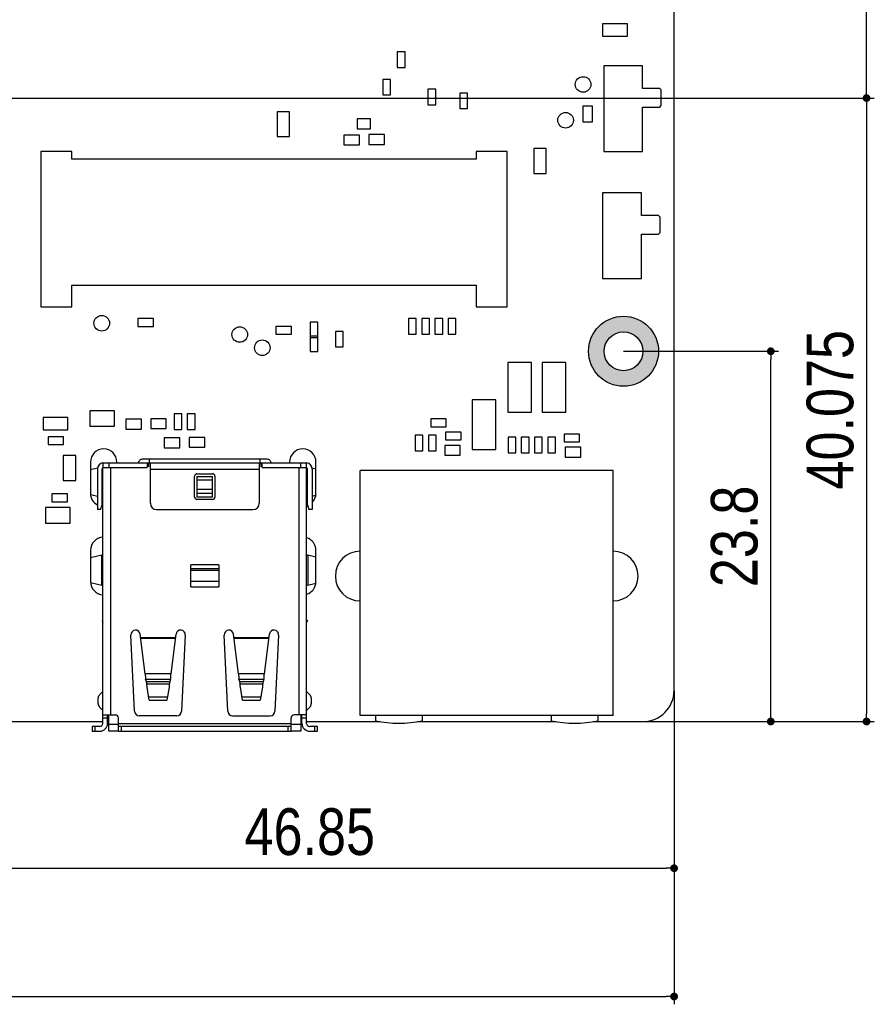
# Model space of a CAD drawing. Header units: millimetres. Extents: x 440 to 595, y -43 to 361.
# Tile 42 of 47: x 536 to 591, y 234 to 298. Entities that reach past the tile are written whole.
import ezdxf

# ---------------------------------------------------------------- set-up
doc = ezdxf.new("R2010")
doc.units = ezdxf.units.MM
doc.header["$LTSCALE"] = 16.335
doc.header["$PDMODE"] = 3
doc.header["$PDSIZE"] = 8
doc.layers.get('0').update_dxf_attribs({"linetype": 'CONTINUOUS'})
doc.layers.get('Defpoints').update_dxf_attribs({"linetype": 'CONTINUOUS'})
doc.layers.add('01 实线', color=7, linetype='CONTINUOUS')
doc.styles.add('Font_1_Times New Roman', font='times.ttf', dxfattribs={"width": 0.8})
doc.styles.add('Font_2_Arial', font='arial.ttf', dxfattribs={"width": 0.8})
doc.dimstyles.new('Dim._1_spot', dxfattribs={"dimtxt": 3, "dimasz": 0.5, "dimexe": 0.5, "dimexo": 0, "dimgap": 0.8, "dimtad": 1, "dimdec": 3, "dimzin": 9, "dimdsep": 46, "dimtxsty": 'Font_1_Times New Roman', "dimblk": 'DOT', "dimcen": 0.1, "dimclrd": 256, "dimclre": 256, "dimclrt": 256, "dimadec": 0, "dimazin": 0, "dimtp": 0.1, "dimtm": 0.1, "dimtfac": 1, "dimtdec": 3, "dimtmove": 0, "dimatfit": 3, "dimfxl": 0, "dimtolj": 1, "dimlwd": -1, "dimlwe": -1, "dimarcsym": 0})

# ---------------------------------------------------------------- blocks, each defined once
blk = doc.blocks.new('_Dot')
at = {"color": 0, "linetype": 'ByBlock', "lineweight": -2}
blk.add_line((-0.5, 0), (-1, 0), dxfattribs=at)
at = {"color": 0, "linetype": 'ByBlock', "const_width": 0.5}
blk.add_lwpolyline([(-0.25, 0, 1), (0.25, 0, 1)], format="xyb", close=True, dxfattribs=at)
blk = doc.blocks.new('*D2')
at = {"layer": '01 实线'}
for p, q in [((457.922, 254.637), (457.922, 234.459)), ((577.922, 254.637), (577.922, 234.459)), ((458.422, 234.959), (577.422, 234.959))]:
    blk.add_line(p, q, dxfattribs=at)
at = {"layer": 'Defpoints', "color": 0}
for p in [(457.922, 254.637), (577.922, 254.637), (577.922, 234.959)]:
    blk.add_point(p, dxfattribs=at)
at = {"layer": '01 实线', "xscale": 0.5, "yscale": 0.5, "zscale": 0.5, "rotation": 180}
blk.add_blockref('_Dot', (457.922, 234.959), dxfattribs=at)
at = {"layer": '01 实线', "xscale": 0.5, "yscale": 0.5, "zscale": 0.5}
blk.add_blockref('_Dot', (577.922, 234.959), dxfattribs=at)
at = {"layer": '01 实线', "insert": (517.922, 237.923), "char_height": 3, "attachment_point": 5, "style": 'Font_2_Arial'}
blk.add_mtext('\\A1;120{\\H1.800000;\\S+0.1^ -0.15;}', dxfattribs=at)
blk = doc.blocks.new('*D3')
at = {"layer": '01 实线'}
for p, q in [((531.072, 292.712), (531.072, 242.704)), ((577.922, 254.637), (577.922, 242.704)), ((531.572, 243.204), (577.422, 243.204))]:
    blk.add_line(p, q, dxfattribs=at)
at = {"layer": 'Defpoints', "color": 0}
for p in [(531.072, 292.712), (577.922, 254.637), (577.922, 243.204)]:
    blk.add_point(p, dxfattribs=at)
at = {"layer": '01 实线', "xscale": 0.5, "yscale": 0.5, "zscale": 0.5, "rotation": 180}
blk.add_blockref('_Dot', (531.072, 243.204), dxfattribs=at)
at = {"layer": '01 实线', "xscale": 0.5, "yscale": 0.5, "zscale": 0.5}
blk.add_blockref('_Dot', (577.922, 243.204), dxfattribs=at)
at = {"layer": '01 实线', "insert": (554.497, 245.536), "char_height": 3, "attachment_point": 5, "style": 'Font_2_Arial'}
blk.add_mtext('\\A1;46.85', dxfattribs=at)
blk = doc.blocks.new('*D4')
at = {"layer": '01 实线'}
for p, q in [((531.072, 292.712), (590.795, 292.712)), ((590.295, 292.212), (590.295, 253.137)), ((575.922, 252.637), (590.795, 252.637))]:
    blk.add_line(p, q, dxfattribs=at)
at = {"layer": 'Defpoints', "color": 0}
for p in [(531.072, 292.712), (575.922, 252.637), (590.295, 252.637)]:
    blk.add_point(p, dxfattribs=at)
at = {"layer": '01 实线', "xscale": 0.5, "yscale": 0.5, "zscale": 0.5}
for p, rotation in [((590.295, 292.712), 90), ((590.295, 252.637), 270)]:
    blk.add_blockref('_Dot', p, dxfattribs=dict(at, rotation=rotation))
at = {"layer": '01 实线', "insert": (587.963, 272.675), "char_height": 3, "attachment_point": 5, "rotation": 90, "style": 'Font_2_Arial'}
blk.add_mtext('\\A1;40.075', dxfattribs=at)
blk = doc.blocks.new('*D16')
at = {"layer": '01 实线'}
for p, q in [((574.672, 276.437), (584.639, 276.437)), ((584.139, 253.137), (584.139, 275.937)), ((577.922, 252.637), (584.639, 252.637))]:
    blk.add_line(p, q, dxfattribs=at)
at = {"layer": 'Defpoints', "color": 0}
for p in [(574.672, 276.437), (584.139, 276.437), (577.922, 252.637)]:
    blk.add_point(p, dxfattribs=at)
at = {"layer": '01 实线', "xscale": 0.5, "yscale": 0.5, "zscale": 0.5}
for p, rotation in [((584.139, 276.437), 90), ((584.139, 252.637), 270)]:
    blk.add_blockref('_Dot', p, dxfattribs=dict(at, rotation=rotation))
at = {"layer": '01 实线', "insert": (581.807, 264.537), "char_height": 3, "attachment_point": 5, "rotation": 90, "style": 'Font_2_Arial'}
blk.add_mtext('\\A1;23.8', dxfattribs=at)
blk = doc.blocks.new('*D22')
at = {"layer": '01 实线'}
for p, q in [((531.072, 318.712), (590.795, 318.712)), ((590.295, 293.212), (590.295, 318.212)), ((531.072, 292.712), (590.795, 292.712))]:
    blk.add_line(p, q, dxfattribs=at)
at = {"layer": 'Defpoints', "color": 0}
for p in [(531.072, 318.712), (590.295, 318.712), (531.072, 292.712)]:
    blk.add_point(p, dxfattribs=at)
at = {"layer": '01 实线', "xscale": 0.5, "yscale": 0.5, "zscale": 0.5}
for p, rotation in [((590.295, 318.712), 90), ((590.295, 292.712), 270)]:
    blk.add_blockref('_Dot', p, dxfattribs=dict(at, rotation=rotation))
at = {"layer": '01 实线', "insert": (587.963, 305.712), "char_height": 3, "attachment_point": 5, "rotation": 90, "style": 'Font_2_Arial'}
blk.add_mtext('\\A1;26', dxfattribs=at)

msp = doc.modelspace()

# ---------------------------------------------------------------- hatches: boundary and pattern name
at = {"layer": '01 实线'}
h = msp.add_hatch(color=256, dxfattribs=at)
h.dxf.hatch_style = 1
h.paths.add_polyline_path([(576.9216, 276.4371, 1), (572.4216, 276.4371, 1)])
h.paths.add_polyline_path([(575.9216, 276.4371, 1), (573.4216, 276.4371, 1)], flags=16)

# ---------------------------------------------------------------- linework, layer by layer
at = {"layer": '01 实线', "linetype": 'Continuous'}
for p, q in [((577.9216, 254.6371), (577.9216, 350.6371)), ((574.9216, 297.4871), (573.3216, 297.4871)), ((573.3216, 297.4871), (573.3216, 296.6871)), ((574.9216, 296.6871), (574.9216, 297.4871)), ((573.3216, 296.6871), (574.9216, 296.6871)), ((560.6216, 295.6871), (560.1216, 295.6871)), ((560.1216, 295.6871), (560.1216, 294.6871)), ((560.6216, 294.6871), (560.6216, 295.6871)), ((560.1216, 294.6871), (560.6216, 294.6871)), ((575.8966, 294.7871), (573.3966, 294.7871)), ((573.3966, 294.7871), (573.3966, 289.2871)), ((575.8966, 293.3371), (575.8966, 294.7871)), ((559.6966, 293.9121), (559.1966, 293.9121)), ((559.1966, 293.9121), (559.1966, 292.9121)), ((559.6966, 292.9121), (559.6966, 293.9121)), ((562.5966, 293.2871), (562.0966, 293.2871)), ((562.0966, 293.2871), (562.0966, 292.2871)), ((562.5966, 292.2871), (562.5966, 293.2871)), ((564.6466, 293.0371), (564.1466, 293.0371)), ((564.1466, 293.0371), (564.1466, 292.0371)), ((564.6466, 292.0371), (564.6466, 293.0371)), ((576.9966, 293.3371), (575.8966, 293.3371)), ((577.0966, 293.2371), (576.9966, 293.3371)), ((577.0966, 292.2371), (577.0966, 293.2371)), ((559.1966, 292.9121), (559.6966, 292.9121)), ((553.1966, 291.8371), (552.3966, 291.8371)), ((552.3966, 291.8371), (552.3966, 290.2371)), ((553.1966, 290.2371), (553.1966, 291.8371)), ((562.0966, 292.2871), (562.5966, 292.2871)), ((564.1466, 292.0371), (564.6466, 292.0371)), ((572.6791, 292.1946), (572.0641, 292.1946)), ((572.0641, 292.1946), (572.0641, 291.1796)), ((572.6791, 291.1796), (572.6791, 292.1946)), ((575.8966, 292.1371), (576.9966, 292.1371)), ((575.8966, 289.2871), (575.8966, 292.1371)), ((576.9966, 292.1371), (577.0966, 292.2371)), ((558.3966, 291.3871), (557.5466, 291.3871)), ((557.5466, 291.3871), (557.5466, 290.7371)), ((558.3966, 290.7371), (558.3966, 291.3871)), ((572.0641, 291.1796), (572.6791, 291.1796)), ((557.5466, 290.7371), (558.3966, 290.7371)), ((552.3966, 290.2371), (553.1966, 290.2371)), ((557.6966, 290.3371), (556.6966, 290.3371)), ((556.6966, 290.3371), (556.6966, 289.7121)), ((557.6966, 289.7121), (557.6966, 290.3371)), ((559.2966, 290.3621), (558.2966, 290.3621)), ((558.2966, 290.3621), (558.2966, 289.7371)), ((559.2966, 289.7371), (559.2966, 290.3621)), ((539.1966, 289.2871), (537.1966, 289.2871)), ((537.1966, 289.2871), (537.1966, 279.2871)), ((539.1966, 288.7871), (539.1966, 289.2871)), ((556.6966, 289.7121), (557.6966, 289.7121)), ((558.2966, 289.7371), (559.2966, 289.7371)), ((567.1966, 289.2871), (565.1966, 289.2871)), ((565.1966, 289.2871), (565.1966, 288.7871)), ((567.1966, 279.2871), (567.1966, 289.2871)), ((569.6966, 289.4621), (568.8966, 289.4621)), ((568.8966, 289.4621), (568.8966, 287.8621)), ((569.6966, 287.8621), (569.6966, 289.4621)), ((573.3966, 289.2871), (575.8966, 289.2871)), ((565.1966, 288.7871), (539.1966, 288.7871)), ((568.8966, 287.8621), (569.6966, 287.8621)), ((575.8216, 286.6121), (573.3216, 286.6121)), ((573.3216, 286.6121), (573.3216, 281.1121)), ((575.8216, 285.1621), (575.8216, 286.6121)), ((576.9216, 285.1621), (575.8216, 285.1621)), ((577.0216, 285.0621), (576.9216, 285.1621)), ((577.0216, 284.0621), (577.0216, 285.0621)), ((575.8216, 283.9621), (576.9216, 283.9621)), ((575.8216, 281.1121), (575.8216, 283.9621)), ((576.9216, 283.9621), (577.0216, 284.0621)), ((573.3216, 281.1121), (575.8216, 281.1121)), ((539.1966, 280.6871), (565.1966, 280.6871)), ((539.1966, 279.2871), (539.1966, 280.6871)), ((565.1966, 280.6871), (565.1966, 279.2871)), ((537.1966, 279.2871), (539.1966, 279.2871)), ((565.1966, 279.2871), (567.1966, 279.2871)), ((544.4466, 278.5371), (543.4466, 278.5371)), ((543.4466, 278.5371), (543.4466, 278.0371)), ((544.4466, 278.0371), (544.4466, 278.5371)), ((561.3466, 278.5371), (560.8466, 278.5371)), ((560.8466, 278.5371), (560.8466, 277.5371)), ((561.3466, 277.5371), (561.3466, 278.5371)), ((562.1966, 278.5371), (561.6966, 278.5371)), ((561.6966, 278.5371), (561.6966, 277.5371)), ((562.1966, 277.5371), (562.1966, 278.5371)), ((563.0466, 278.5371), (562.5466, 278.5371)), ((562.5466, 278.5371), (562.5466, 277.5371)), ((563.0466, 277.5371), (563.0466, 278.5371)), ((563.8966, 278.5371), (563.3966, 278.5371)), ((563.3966, 278.5371), (563.3966, 277.5371)), ((563.8966, 277.5371), (563.8966, 278.5371)), ((543.4466, 278.0371), (544.4466, 278.0371)), ((553.3216, 278.0371), (552.3216, 278.0371)), ((552.3216, 278.0371), (552.3216, 277.5371)), ((553.3216, 277.5371), (553.3216, 278.0371)), ((555.0216, 278.3121), (554.5216, 278.3121)), ((554.5216, 278.3121), (554.5216, 276.4121)), ((555.0216, 276.4121), (555.0216, 278.3121)), ((552.3216, 277.5371), (553.3216, 277.5371)), ((555.0216, 277.4121), (554.5216, 277.4121)), ((554.5216, 277.3121), (555.0216, 277.3121)), ((556.6466, 277.7121), (556.1466, 277.7121)), ((556.1466, 277.7121), (556.1466, 276.7121)), ((556.6466, 276.7121), (556.6466, 277.7121)), ((560.8466, 277.5371), (561.3466, 277.5371)), ((561.6966, 277.5371), (562.1966, 277.5371)), ((562.5466, 277.5371), (563.0466, 277.5371)), ((563.3966, 277.5371), (563.8966, 277.5371)), ((556.1466, 276.7121), (556.6466, 276.7121)), ((554.5216, 276.4121), (555.0216, 276.4121)), ((568.7586, 275.7121), (567.2346, 275.7121)), ((567.2346, 275.7121), (567.2346, 272.5121)), ((568.7586, 272.5121), (568.7586, 275.7121)), ((570.9586, 275.7121), (569.4346, 275.7121)), ((569.4346, 275.7121), (569.4346, 272.5121)), ((570.9586, 272.5121), (570.9586, 275.7121)), ((566.4586, 273.3121), (564.9346, 273.3121)), ((564.9346, 273.3121), (564.9346, 270.1121)), ((566.4586, 270.1121), (566.4586, 273.3121)), ((538.9466, 272.1871), (537.3466, 272.1871)), ((537.3466, 272.1871), (537.3466, 271.3871)), ((538.9466, 271.3871), (538.9466, 272.1871)), ((541.9466, 272.6121), (540.3466, 272.6121)), ((540.3466, 272.6121), (540.3466, 271.6121)), ((541.9466, 271.6121), (541.9466, 272.6121)), ((546.2716, 272.4121), (545.7716, 272.4121)), ((545.7716, 272.4121), (545.7716, 271.4121)), ((546.2716, 271.4121), (546.2716, 272.4121)), ((547.1216, 272.4121), (546.6216, 272.4121)), ((546.6216, 272.4121), (546.6216, 271.4121)), ((547.1216, 271.4121), (547.1216, 272.4121)), ((567.2346, 272.5121), (568.7586, 272.5121)), ((569.4346, 272.5121), (570.9586, 272.5121)), ((540.3466, 271.6121), (541.9466, 271.6121)), ((543.6716, 272.0621), (542.6716, 272.0621)), ((542.6716, 272.0621), (542.6716, 271.4371)), ((543.6716, 271.4371), (543.6716, 272.0621)), ((545.2716, 272.0871), (544.2716, 272.0871)), ((544.2716, 272.0871), (544.2716, 271.4621)), ((545.2716, 271.4621), (545.2716, 272.0871)), ((563.2716, 272.0871), (562.2716, 272.0871)), ((562.2716, 272.0871), (562.2716, 271.5871)), ((562.2716, 271.5871), (563.2716, 271.5871)), ((563.2716, 271.5871), (563.2716, 272.0871)), ((537.3466, 271.3871), (538.9466, 271.3871)), ((538.6716, 270.9371), (537.6716, 270.9371)), ((537.6716, 270.9371), (537.6716, 270.4371)), ((538.6716, 270.4371), (538.6716, 270.9371)), ((542.6716, 271.4371), (543.6716, 271.4371)), ((544.2716, 271.4621), (545.2716, 271.4621)), ((545.7716, 271.4121), (546.2716, 271.4121)), ((546.6216, 271.4121), (547.1216, 271.4121)), ((547.7466, 270.8871), (546.7466, 270.8871)), ((546.7466, 270.8871), (546.7466, 270.2621)), ((547.7466, 270.2621), (547.7466, 270.8871)), ((561.7716, 271.0371), (561.2716, 271.0371)), ((561.2716, 271.0371), (561.2716, 270.0371)), ((561.7716, 270.0371), (561.7716, 271.0371)), ((562.6216, 271.0371), (562.1216, 271.0371)), ((562.1216, 271.0371), (562.1216, 270.0371)), ((562.6216, 270.0371), (562.6216, 271.0371)), ((564.2216, 271.2371), (563.2216, 271.2371)), ((563.2216, 271.2371), (563.2216, 270.7371)), ((564.2216, 270.7371), (564.2216, 271.2371)), ((567.7466, 270.9121), (567.2466, 270.9121)), ((567.2466, 270.9121), (567.2466, 269.9121)), ((567.7466, 269.9121), (567.7466, 270.9121)), ((568.5966, 270.9121), (568.0966, 270.9121)), ((568.0966, 270.9121), (568.0966, 269.9121)), ((568.5966, 269.9121), (568.5966, 270.9121)), ((569.4466, 270.9121), (568.9466, 270.9121)), ((568.9466, 270.9121), (568.9466, 269.9121)), ((569.4466, 269.9121), (569.4466, 270.9121)), ((570.2966, 270.9121), (569.7966, 270.9121)), ((569.7966, 270.9121), (569.7966, 269.9121)), ((570.2966, 269.9121), (570.2966, 270.9121)), ((571.8466, 271.1121), (570.8466, 271.1121)), ((570.8466, 271.1121), (570.8466, 270.6121)), ((571.8466, 270.6121), (571.8466, 271.1121)), ((537.6716, 270.4371), (538.6716, 270.4371)), ((546.1466, 270.8621), (545.1466, 270.8621)), ((545.1466, 270.8621), (545.1466, 270.2371)), ((546.1466, 270.2371), (546.1466, 270.8621)), ((546.7466, 270.2621), (547.7466, 270.2621)), ((564.1716, 270.3871), (563.1716, 270.3871)), ((563.1716, 270.3871), (563.1716, 269.7621)), ((563.2216, 270.7371), (564.2216, 270.7371)), ((564.1716, 269.7621), (564.1716, 270.3871)), ((570.8466, 270.6121), (571.8466, 270.6121)), ((571.9216, 270.2621), (570.9216, 270.2621)), ((570.9216, 270.2621), (570.9216, 269.6371)), ((571.9216, 269.6371), (571.9216, 270.2621)), ((539.4466, 269.7371), (538.6466, 269.7371)), ((538.6466, 269.7371), (538.6466, 268.1371)), ((539.4466, 268.1371), (539.4466, 269.7371)), ((545.1466, 270.2371), (546.1466, 270.2371)), ((561.2716, 270.0371), (561.7716, 270.0371)), ((562.1216, 270.0371), (562.6216, 270.0371)), ((563.1716, 269.7621), (564.1716, 269.7621)), ((564.9346, 270.1121), (566.4586, 270.1121)), ((567.2466, 269.9121), (567.7466, 269.9121)), ((568.0966, 269.9121), (568.5966, 269.9121)), ((568.9466, 269.9121), (569.4466, 269.9121)), ((569.7966, 269.9121), (570.2966, 269.9121)), ((570.9216, 269.6371), (571.9216, 269.6371)), ((540.3966, 269.3121), (540.3966, 267.3121)), ((541.1966, 269.2621), (554.2966, 269.2621)), ((541.1966, 269.2621), (541.1966, 268.9621)), ((541.5966, 268.9621), (541.5966, 269.2621)), ((542.0966, 269.2621), (542.0966, 269.3121)), ((543.7494, 269.5121), (551.7438, 269.5121)), ((544.0466, 269.2621), (544.0466, 268.9621)), ((544.1466, 269.0121), (544.1466, 269.2621)), ((544.1966, 269.2621), (544.1966, 269.5121)), ((544.2466, 266.6621), (544.2466, 269.2621)), ((551.2466, 269.2621), (551.2466, 266.6621)), ((551.2966, 269.5121), (551.2966, 269.2621)), ((551.3466, 269.2621), (551.3466, 269.0121)), ((551.4466, 268.9621), (551.4466, 269.2621)), ((553.1966, 269.3121), (553.1966, 269.2621)), ((553.8966, 269.2621), (553.8966, 268.9621)), ((554.2966, 268.9621), (554.2966, 269.2621)), ((554.8966, 267.3121), (554.8966, 269.3121)), ((540.8536, 268.9156), (540.3966, 268.8144)), ((540.8466, 268.8621), (540.8466, 266.2621)), ((541.1466, 266.5621), (541.1466, 268.8621)), ((541.1966, 268.9621), (544.0466, 268.9621)), ((541.1966, 252.5121), (541.1966, 268.9621)), ((541.6966, 253.0621), (541.6966, 268.9621)), ((544.2466, 268.8621), (551.2466, 268.8621)), ((547.0966, 267.0621), (547.0966, 268.4121)), ((547.2466, 268.5621), (548.2466, 268.5621)), ((547.2466, 268.3836), (548.2466, 268.3836)), ((547.2466, 268.3836), (547.2466, 267.0621)), ((548.2466, 267.0621), (548.2466, 268.3836)), ((548.3966, 268.4121), (548.3966, 267.0621)), ((551.4466, 268.9621), (554.2966, 268.9621)), ((553.7966, 268.9621), (553.7966, 253.0621)), ((554.2966, 252.5121), (554.2966, 268.9621)), ((554.3466, 266.5621), (554.3466, 268.8621)), ((554.8966, 268.8587), (554.6396, 268.9156)), ((554.6466, 268.8621), (554.6466, 266.2621)), ((574.0016, 268.7771), (557.7416, 268.7771)), ((557.7416, 253.0271), (557.7416, 268.7771)), ((574.0016, 253.0271), (574.0016, 268.7771)), ((538.6466, 268.1371), (539.4466, 268.1371)), ((548.2466, 268.1501), (547.2466, 268.1501)), ((538.9216, 267.2621), (537.9216, 267.2621)), ((537.9216, 267.2621), (537.9216, 266.7621)), ((538.9216, 266.7621), (538.9216, 267.2621)), ((540.4108, 267.2314), (540.8466, 267.1226)), ((541.1703, 267.4288), (541.1966, 267.4912)), ((548.2466, 267.5456), (547.2466, 267.5456)), ((547.2466, 267.3121), (548.2466, 267.3121)), ((554.2966, 267.4912), (554.323, 267.4288)), ((554.6466, 267.1226), (554.8732, 267.1792)), ((537.9216, 266.7621), (538.9216, 266.7621)), ((541.0466, 266.2621), (541.1466, 266.5621)), ((548.2466, 267.0621), (547.2466, 267.0621)), ((548.2466, 266.9121), (547.2466, 266.9121)), ((554.3466, 266.5621), (554.4466, 266.2621)), ((539.0966, 266.3871), (537.4966, 266.3871)), ((537.4966, 266.3871), (537.4966, 265.3871)), ((539.0966, 265.3871), (539.0966, 266.3871)), ((541.0466, 266.2621), (540.8466, 266.2621)), ((544.6466, 266.2621), (550.8466, 266.2621)), ((554.6466, 266.2621), (554.4466, 266.2621)), ((537.4966, 265.3871), (539.0966, 265.3871)), ((540.3966, 263.6321), (540.3966, 261.6321)), ((541.1235, 263.323), (540.3966, 263.1518)), ((541.1235, 261.4012), (541.1235, 263.323)), ((554.8966, 263.1989), (554.3697, 263.323)), ((554.3697, 263.323), (554.3697, 261.4012)), ((554.8966, 261.6321), (554.8966, 263.6321)), ((548.6466, 262.7121), (546.8466, 262.7121)), ((546.8466, 261.288), (546.8466, 262.7121)), ((548.6466, 262.7121), (548.6466, 261.288)), ((546.8466, 262.4621), (548.6466, 262.4621)), ((548.6466, 262.3431), (546.8466, 262.3431)), ((540.4076, 261.5698), (541.1235, 261.4012)), ((548.6466, 261.6449), (546.8466, 261.6449)), ((554.3697, 261.4012), (554.877, 261.5206)), ((546.8466, 261.288), (548.6466, 261.288)), ((541.1966, 259.1735), (541.1487, 259.14)), ((541.1487, 259.14), (541.1966, 258.9948)), ((554.2966, 259.1736), (554.3445, 259.14)), ((554.3445, 259.14), (554.2966, 258.9947)), ((543.9168, 255.7057), (543.5939, 258.2499)), ((545.5764, 255.7057), (545.8994, 258.25)), ((549.9168, 255.7057), (549.5939, 258.25)), ((551.5764, 255.7057), (551.8994, 258.2499)), ((543.2329, 253.2976), (542.9966, 258.1976)), ((545.8705, 258.0226), (543.6227, 258.0226)), ((543.6267, 257.9912), (545.8665, 257.9912)), ((546.4966, 258.1976), (546.2604, 253.2976)), ((549.2329, 253.2976), (548.9966, 258.1976)), ((551.8705, 258.0226), (549.6227, 258.0226)), ((549.6267, 257.9912), (551.8665, 257.9912)), ((552.4966, 258.1976), (552.2604, 253.2976)), ((545.5764, 255.7057), (543.9168, 255.7057)), ((551.5764, 255.7057), (549.9168, 255.7057)), ((543.9442, 255.3572), (545.5491, 255.3572)), ((543.9907, 255.2027), (543.9442, 255.3572)), ((543.9907, 255.2027), (545.5026, 255.2027)), ((545.5491, 255.3572), (545.5026, 255.2027)), ((549.9442, 255.3572), (551.5491, 255.3572)), ((549.9907, 255.2027), (549.9442, 255.3572)), ((549.9907, 255.2027), (551.5026, 255.2027)), ((551.5491, 255.3572), (551.5026, 255.2027)), ((540.9845, 254.3621), (541.1966, 254.5742)), ((545.4704, 255.0478), (544.0229, 255.0478)), ((544.176, 254.0131), (544.0362, 254.855)), ((545.457, 254.855), (545.3172, 254.0131)), ((551.4704, 255.0478), (550.0229, 255.0478)), ((550.176, 254.0131), (550.0362, 254.855)), ((551.457, 254.855), (551.3172, 254.0131)), ((554.2966, 254.5742), (554.5087, 254.3621)), ((540.8966, 253.7742), (540.8966, 254.15)), ((545.3492, 254.2059), (544.144, 254.2059)), ((544.176, 254.0131), (545.3172, 254.0131)), ((551.3492, 254.2059), (550.144, 254.2059)), ((550.176, 254.0131), (551.3172, 254.0131)), ((554.5966, 254.15), (554.5966, 253.7742)), ((541.1966, 253.35), (540.9845, 253.5621)), ((554.5087, 253.5621), (554.2966, 253.35)), ((514.7066, 252.6371), (541.1966, 252.6371)), ((541.1966, 253.0621), (541.9966, 253.0621)), ((541.4966, 252.8621), (541.1966, 252.8621)), ((541.4966, 252.5121), (541.4966, 253.0621)), ((541.4966, 252.6371), (541.5466, 252.6371)), ((541.5466, 253.0621), (541.5466, 252.0421)), ((542.1966, 252.0121), (542.1966, 252.8621)), ((545.9607, 253.0121), (543.5325, 253.0121)), ((549.5325, 253.0121), (551.9607, 253.0121)), ((553.2966, 252.0121), (553.2966, 252.8621)), ((554.2966, 253.0621), (553.4966, 253.0621)), ((553.9466, 252.0421), (553.9466, 253.0621)), ((553.9466, 252.6371), (553.9966, 252.6371)), ((553.9966, 252.5121), (553.9966, 253.0621)), ((554.2966, 252.8621), (553.9966, 252.8621)), ((554.2966, 252.6371), (559.0208, 252.6371)), ((574.0016, 253.0271), (557.7416, 253.0271)), ((558.7216, 253.0271), (558.7216, 252.6771)), ((561.4224, 252.6371), (570.3208, 252.6371)), ((561.7216, 253.0271), (561.7216, 252.6771)), ((570.0216, 253.0271), (570.0216, 252.6771)), ((572.7224, 252.6371), (575.9216, 252.6371)), ((573.0216, 253.0271), (573.0216, 252.6771)), ((540.9966, 252.3121), (540.4966, 252.3121)), ((540.4966, 252.3121), (540.4966, 252.0121)), ((540.4966, 252.0121), (540.9966, 252.0121)), ((540.6966, 252.0121), (540.6966, 252.3121)), ((542.1966, 252.4421), (541.5466, 252.4421)), ((541.5466, 252.0421), (542.1966, 252.0421)), ((542.1966, 252.5121), (553.2966, 252.5121)), ((553.2966, 252.3121), (542.1966, 252.3121)), ((542.1966, 252.0121), (553.2966, 252.0121)), ((542.3966, 252.0121), (542.3966, 252.3121)), ((553.0966, 252.3121), (553.0966, 252.0121)), ((553.9466, 252.4421), (553.2966, 252.4421)), ((553.2966, 252.0421), (553.9466, 252.0421)), ((554.9966, 252.3121), (554.4966, 252.3121)), ((554.4966, 252.0121), (554.9966, 252.0121)), ((554.7966, 252.3121), (554.7966, 252.0121)), ((554.9966, 252.0121), (554.9966, 252.3121))]:
    msp.add_line(p, q, dxfattribs=at)
for centre in [(572.0716, 293.5871), (570.9466, 291.2871), (541.1216, 278.2371), (549.9966, 277.5121), (551.4466, 276.6621)]:
    msp.add_circle(centre, 0.5, dxfattribs=at)
at = {"layer": '01 实线'}
for radius in [2.25, 1.25]:
    msp.add_circle((574.6716, 276.4371), radius, dxfattribs=at)
at = {"layer": '01 实线', "linetype": 'Continuous'}
for centre, radius, start, end in [((541.2466, 269.3121), 0.85, 0, 180), ((554.0466, 269.3121), 0.85, 0, 180), ((541.2466, 268.8621), 0.4, 97.176543, 180), ((554.2466, 268.8621), 0.4, 0, 82.829176), ((541.2466, 268.8621), 0.1, 120.593354, 179.999999), ((540.5966, 268.3836), 0.6, 337.097356, 359.628709), ((547.2466, 268.4121), 0.15, 89.999999, 180), ((548.2466, 268.4121), 0.15, 0, 90.000001), ((554.8966, 268.3836), 0.6, 179.981699, 202.902644), ((554.2466, 268.8621), 0.1, 0.000001, 59.403382), ((541.2466, 267.3121), 0.85, 180, 241.775159), ((541.4466, 267.3121), 0.3, 157.097356, 180), ((554.0466, 267.3121), 0.3, 0, 22.902646), ((554.0466, 267.3121), 0.85, 315.516483, 0), ((541.2466, 267.3121), 0.85, 260, 266.581729), ((544.6466, 266.6621), 0.4, 180, 270), ((547.2466, 267.0621), 0.15, 180, 270.000001), ((548.2466, 267.0621), 0.15, 269.999999, 0), ((550.8466, 266.6621), 0.4, 270, 0), ((554.0466, 267.3121), 0.85, 287.357769, 291.737511), ((541.2466, 263.6321), 0.85, 93.418271, 180), ((554.0466, 263.6321), 0.85, 0, 72.642231), ((557.7416, 261.9871), 1.6, 90, 270), ((574.0016, 261.9871), 1.6, 270, 90), ((541.2466, 261.6321), 0.85, 180, 266.581729), ((554.0466, 261.6321), 0.85, 287.357769, 0), ((543.2963, 258.2121), 0.3, 7.233995, 182.760144), ((546.197, 258.2121), 0.3, 357.239859, 172.749827), ((549.2963, 258.2121), 0.3, 7.250173, 182.760141), ((552.197, 258.2121), 0.3, 357.239857, 172.766005), ((575.9216, 254.6371), 2, 270, 0), ((541.1966, 254.15), 0.3, 135, 180), ((554.2966, 254.15), 0.3, 360, 45), ((541.1966, 253.7742), 0.3, 180, 225), ((543.5325, 253.3121), 0.3, 182.760143, 269.999999), ((545.9607, 253.3121), 0.3, 270.000001, 357.239857), ((549.5325, 253.3121), 0.3, 182.760143, 270), ((551.9607, 253.3121), 0.3, 270, 357.239857), ((554.2966, 253.7742), 0.3, 315, 0), ((541.9966, 252.8621), 0.2, 359.999999, 90), ((553.4966, 252.8621), 0.2, 90, 180.000001), ((560.2216, 260.1021), 7.575, 258.578814, 281.421186), ((571.5216, 260.1021), 7.575, 258.578814, 281.421186), ((540.9966, 252.5121), 0.5, 270, 360), ((540.9966, 252.5121), 0.2, 270, 360), ((554.4966, 252.5121), 0.5, 180, 270), ((554.4966, 252.5121), 0.2, 180, 270)]:
    msp.add_arc(centre, radius, start, end, dxfattribs=at)
for points, knots in [([(543.4984, 269.2621), (543.4984, 269.2947), (543.5115, 269.3606), (543.5675, 269.4437), (543.6509, 269.4992), (543.7168, 269.5121), (543.7494, 269.5121)], [0, 0, 0, 0, 0.2500003, 0.4999581, 0.7499349, 1, 1, 1, 1]), ([(551.7438, 269.5121), (551.7764, 269.5121), (551.8423, 269.4992), (551.9257, 269.4437), (551.9817, 269.3606), (551.9948, 269.2947), (551.9948, 269.2621)], [0, 0, 0, 0, 0.2500391, 0.5000033, 0.7499581, 1, 1, 1, 1]), ([(541.1811, 267.031), (541.1789, 267.0323), (541.1685, 267.0381), (541.1574, 267.0425), (541.1485, 267.0456)], [0, 0, 0, 0, 0.2082477, 1, 1, 1, 1]), ([(541.1966, 267.0121), (541.1966, 267.0137), (541.1946, 267.0221), (541.1868, 267.0275), (541.1811, 267.031)], [0, 0, 0, 0, 0.192138, 1, 1, 1, 1]), ([(554.3122, 267.031), (554.3098, 267.0296), (554.3031, 267.0251), (554.2966, 267.0177), (554.2966, 267.0121)], [0, 0, 0, 0, 0.3312566, 1, 1, 1, 1]), ([(554.3295, 267.0397), (554.3278, 267.039), (554.3219, 267.0364), (554.3161, 267.0335), (554.3122, 267.031)], [0, 0, 0, 0, 0.277502, 1, 1, 1, 1]), ([(541.1235, 263.323), (541.138, 263.3269), (541.1611, 263.3342), (541.1839, 263.3447), (541.1908, 263.3511)], [0, 0, 0, 0, 0.6147781, 1, 1, 1, 1]), ([(554.3025, 263.3511), (554.3093, 263.3447), (554.3321, 263.3342), (554.3552, 263.3269), (554.3697, 263.323)], [0, 0, 0, 0, 0.3852219, 1, 1, 1, 1]), ([(541.1966, 261.3621), (541.1966, 261.3657), (541.1911, 261.3744), (541.1663, 261.3887), (541.1422, 261.3962), (541.1235, 261.4012)], [0, 0, 0, 0, 0.1262724, 0.3243141, 1, 1, 1, 1]), ([(554.3697, 261.4012), (554.351, 261.3962), (554.3269, 261.3887), (554.3021, 261.3744), (554.2966, 261.3657), (554.2966, 261.3621)], [0, 0, 0, 0, 0.6756859, 0.8737276, 1, 1, 1, 1]), ([(543.9168, 255.7057), (543.9191, 255.6697), (543.9233, 255.6007), (543.93, 255.5044), (543.936, 255.4241), (543.9418, 255.377), (543.9442, 255.3572)], [0, 0, 0, 0, 0.3096549, 0.5927162, 0.8285788, 1, 1, 1, 1]), ([(545.5491, 255.3572), (545.5515, 255.377), (545.5572, 255.4241), (545.5632, 255.5044), (545.5699, 255.6007), (545.5742, 255.6697), (545.5764, 255.7057)], [0, 0, 0, 0, 0.1714212, 0.4072838, 0.6903451, 1, 1, 1, 1]), ([(549.9168, 255.7057), (549.9191, 255.6697), (549.9233, 255.6007), (549.93, 255.5044), (549.936, 255.4241), (549.9418, 255.377), (549.9442, 255.3572)], [0, 0, 0, 0, 0.3096549, 0.5927162, 0.8285788, 1, 1, 1, 1]), ([(551.5491, 255.3572), (551.5515, 255.377), (551.5572, 255.4241), (551.5632, 255.5044), (551.5699, 255.6007), (551.5742, 255.6697), (551.5764, 255.7057)], [0, 0, 0, 0, 0.1714212, 0.4072838, 0.6903451, 1, 1, 1, 1]), ([(544.0189, 255.1122), (544.0186, 255.1133), (544.0153, 255.1263), (544.0093, 255.1495), (544.0015, 255.1791), (543.9939, 255.1957), (543.9907, 255.2027)], [0, 0, 0, 0, 0.036152, 0.423817, 0.7569875, 1, 1, 1, 1]), ([(544.0229, 255.0478), (544.0225, 255.0543), (544.0214, 255.068), (544.0202, 255.0895), (544.0193, 255.1045), (544.0189, 255.1122)], [0, 0, 0, 0, 0.3019105, 0.6413374, 1, 1, 1, 1]), ([(545.4744, 255.1122), (545.4739, 255.1045), (545.4731, 255.0895), (545.4718, 255.068), (545.4708, 255.0543), (545.4704, 255.0478)], [0, 0, 0, 0, 0.3586626, 0.6980895, 1, 1, 1, 1]), ([(545.5026, 255.2027), (545.4994, 255.1957), (545.4917, 255.1791), (545.4839, 255.1495), (545.4779, 255.1263), (545.4747, 255.1133), (545.4744, 255.1122)], [0, 0, 0, 0, 0.2430125, 0.5761831, 0.963848, 1, 1, 1, 1]), ([(550.0189, 255.1122), (550.0186, 255.1133), (550.0153, 255.1263), (550.0093, 255.1495), (550.0015, 255.1791), (549.9939, 255.1957), (549.9907, 255.2027)], [0, 0, 0, 0, 0.036152, 0.4238169, 0.7569875, 1, 1, 1, 1]), ([(550.0229, 255.0478), (550.0225, 255.0543), (550.0214, 255.068), (550.0202, 255.0895), (550.0193, 255.1045), (550.0189, 255.1122)], [0, 0, 0, 0, 0.3019105, 0.6413374, 1, 1, 1, 1]), ([(551.4744, 255.1122), (551.4739, 255.1045), (551.4731, 255.0895), (551.4718, 255.068), (551.4708, 255.0543), (551.4704, 255.0478)], [0, 0, 0, 0, 0.3586626, 0.6980895, 1, 1, 1, 1]), ([(551.5026, 255.2027), (551.4994, 255.1957), (551.4917, 255.1791), (551.4839, 255.1495), (551.4779, 255.1263), (551.4747, 255.1133), (551.4744, 255.1122)], [0, 0, 0, 0, 0.2430125, 0.576183, 0.963848, 1, 1, 1, 1]), ([(544.0362, 254.855), (544.0336, 254.8897), (544.0288, 254.9539), (544.0247, 255.0182), (544.0229, 255.0478)], [0, 0, 0, 0, 0.5396979, 1, 1, 1, 1]), ([(545.4704, 255.0478), (545.4685, 255.0182), (545.4644, 254.9539), (545.4596, 254.8897), (545.457, 254.855)], [0, 0, 0, 0, 0.4603021, 1, 1, 1, 1]), ([(550.0362, 254.855), (550.0336, 254.8897), (550.0288, 254.9539), (550.0247, 255.0182), (550.0229, 255.0478)], [0, 0, 0, 0, 0.5396979, 1, 1, 1, 1]), ([(551.4704, 255.0478), (551.4685, 255.0182), (551.4644, 254.9539), (551.4596, 254.8897), (551.457, 254.855)], [0, 0, 0, 0, 0.4603021, 1, 1, 1, 1])]:
    msp.add_open_spline(points, degree=3, knots=knots, dxfattribs=at)
msp.add_open_spline([(554.3447, 267.0456), (554.3396, 267.0438), (554.3345, 267.0418), (554.3295, 267.0397)], degree=3, dxfattribs=at)

# ---------------------------------------------------------------- dimensions: what is measured, and where the dimension line sits
at = {"layer": '01 实线'}
for base, p1, p2, override, picture, middle in [((590.2949, 318.7121), (531.0716, 292.7121), (531.0716, 318.7121), {"dimtxsty": 'Font_2_Arial', "dimblk": 'Dot'}, '*D22', (587.9632, 305.7121)), ((590.2949, 252.6371), (531.0716, 292.7121), (575.9216, 252.6371), {"dimtxsty": 'Font_2_Arial'}, '*D4', (587.9632, 272.6746)), ((584.1395, 276.4371), (577.9216, 252.6371), (574.6716, 276.4371), {"dimtxsty": 'Font_2_Arial', "dimblk": 'Dot'}, '*D16', (581.8067, 264.5371))]:
    dim = msp.add_linear_dim(base=base, p1=p1, p2=p2, angle=90, dimstyle='Dim._1_spot', override=override, dxfattribs=at)
    dim.commit()
    dim.dimension.update_dxf_attribs({"geometry": picture, "text_midpoint": middle})
dim = msp.add_linear_dim(base=(577.9216, 243.2045), p1=(531.0716, 292.7121), p2=(577.9216, 254.6371), dimstyle='Dim._1_spot', override={"dimtxsty": 'Font_2_Arial'}, dxfattribs=at)
dim.commit()
dim.dimension.update_dxf_attribs({"geometry": '*D3', "text_midpoint": (554.4966, 243.2045), "dimtype": 160})
dim = msp.add_linear_dim(base=(577.9216, 234.9594), p1=(457.9216, 254.6371), p2=(577.9216, 254.6371), dimstyle='Dim._1_spot', override={"dimtxsty": 'Font_2_Arial', "dimblk": 'Dot', "dimtol": 1, "dimtm": 0.15, "dimtfac": 0.6}, dxfattribs=at)
dim.commit()
dim.dimension.update_dxf_attribs({"geometry": '*D2', "text_midpoint": (517.9216, 237.9231)})

doc.saveas('drawing.dxf')
